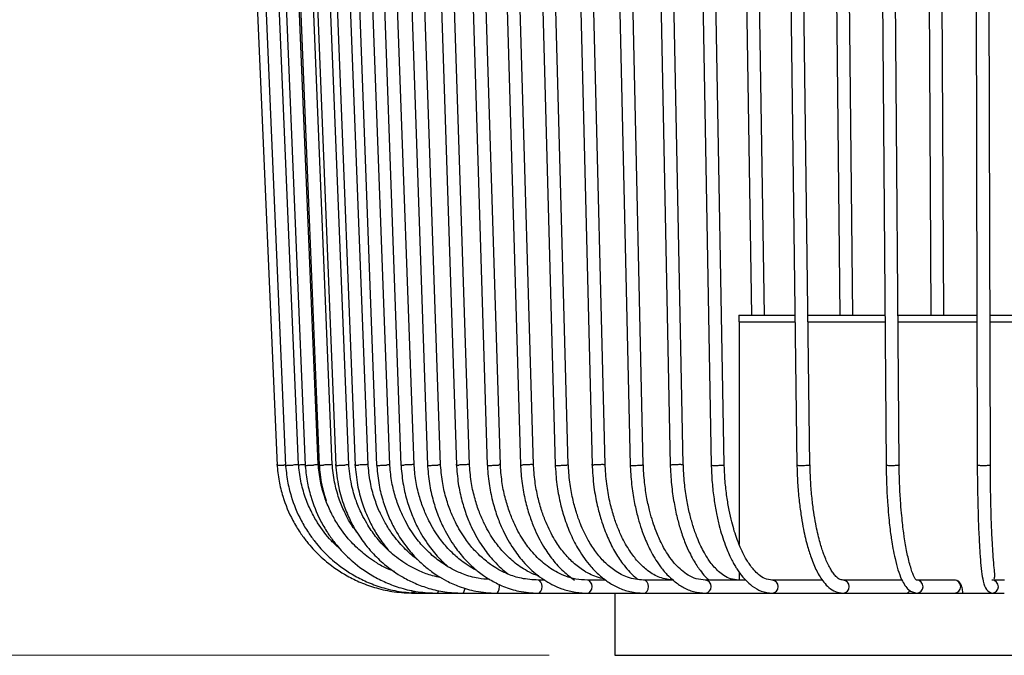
# Model space of a CAD drawing. Header units: millimetres. Extents: x 63 to 126, y 118 to 245.
# Tile 2 of 17: x 86 to 101, y 118 to 128. Entities that reach past the tile are written whole.
import ezdxf

# ---------------------------------------------------------------- set-up
doc = ezdxf.new("R2010")
doc.units = ezdxf.units.MM
doc.styles.add('SLDTEXTSTYLE0', font='TXT', dxfattribs={"width": 0.75})
doc.dimstyles.new('SLDDIMSTYLE0', dxfattribs={"dimtxt": 3.5, "dimasz": 3.302, "dimexe": 0, "dimexo": 0.0625, "dimgap": 0.875, "dimtad": 1, "dimdec": 0, "dimlfac": 10, "dimrnd": 1e-09, "dimzin": 12, "dimdsep": 46, "dimtxsty": 'SLDTEXTSTYLE0', "dimsah": 1, "dimcen": 0.09, "dimadec": 0, "dimazin": 3, "dimtfac": 1, "dimtdec": 0, "dimtofl": 0, "dimtmove": 0, "dimatfit": 3, "dimfxl": 0, "dimfrac": 2, "dimtolj": 1, "dimtzin": 12, "dimarcsym": 0})

# ---------------------------------------------------------------- blocks, each defined once
blk = doc.blocks.new('_D')
at = {"color": 7, "linetype": 'Continuous', "lineweight": 0}
for p, q in [((94.43, 174.985), (66.29, 174.985)), ((67.29, 174.985), (67.29, 117.985)), ((94.432, 117.985), (66.29, 117.985))]:
    blk.add_line(p, q, dxfattribs=at)
at = {"color": 7, "linetype": 'Continuous', "lineweight": 18}
for points in [[(67.29, 174.985), (66.782, 171.683), (67.798, 171.683)], [(67.29, 117.985), (67.798, 121.287), (66.782, 121.287)]]:
    blk.add_solid(points, dxfattribs=at)
at = {"color": 7, "linetype": 'Continuous', "lineweight": 18, "insert": (62.778, 146.365), "char_height": 3.5, "attachment_point": 1, "rotation": 90, "style": 'SLDTEXTSTYLE0'}
blk.add_mtext('570', dxfattribs=at)

msp = doc.modelspace()

# ---------------------------------------------------------------- linework, layer by layer
at = {"color": 7, "linetype": 'Continuous', "lineweight": 25}
for p, q in [((89.71, 133.89), (90.269, 120.889)), ((89.846, 133.89), (90.399, 120.89)), ((90.598, 120.901), (90.045, 133.901)), ((90.161, 133.89), (90.699, 120.89)), ((90.899, 120.901), (90.361, 133.901)), ((90.386, 133.89), (90.913, 120.89)), ((91.113, 120.9), (90.585, 133.9)), ((90.651, 133.89), (91.166, 120.89)), ((91.366, 120.9), (90.851, 133.9)), ((90.96, 133.89), (91.461, 120.89)), ((91.661, 120.9), (91.16, 133.9)), ((91.308, 133.89), (91.792, 120.89)), ((91.992, 120.9), (91.508, 133.9)), ((91.698, 133.89), (92.164, 120.89)), ((92.364, 120.9), (91.898, 133.9)), ((92.122, 133.891), (92.569, 120.891)), ((92.768, 120.9), (92.322, 133.9)), ((92.587, 133.891), (93.011, 120.891)), ((93.211, 120.899), (92.786, 133.899)), ((93.081, 133.891), (93.483, 120.891)), ((93.683, 120.899), (93.281, 133.899)), ((93.613, 133.891), (93.99, 120.891)), ((94.19, 120.899), (93.813, 133.899)), ((94.171, 133.892), (94.522, 120.892)), ((94.722, 120.899), (94.371, 133.899)), ((94.762, 133.892), (95.085, 120.892)), ((95.285, 120.898), (94.962, 133.898)), ((95.374, 133.892), (95.669, 120.892)), ((95.869, 120.898), (95.574, 133.898)), ((96.016, 133.892), (96.28, 120.892)), ((96.48, 120.898), (96.216, 133.898)), ((96.673, 133.893), (96.907, 120.893)), ((97.107, 120.897), (96.873, 133.897)), ((97.355, 133.893), (97.522, 123.185)), ((97.722, 123.185), (97.555, 133.897)), ((98.048, 133.893), (98.218, 120.893)), ((98.418, 120.897), (98.248, 133.897)), ((98.761, 133.894), (98.873, 123.185)), ((99.073, 123.185), (98.961, 133.896)), ((99.478, 133.894), (99.581, 120.894)), ((99.781, 120.896), (99.678, 133.896)), ((100.21, 133.894), (100.267, 123.185)), ((100.467, 123.185), (100.41, 133.896)), ((100.941, 133.895), (100.976, 120.895)), ((101.176, 120.895), (101.141, 133.895)), ((97.332, 123.185), (97.332, 123.085)), ((97.332, 123.185), (98.188, 123.185)), ((98.388, 123.185), (99.563, 123.185)), ((99.763, 123.185), (100.97, 123.185)), ((101.17, 123.185), (101.77, 123.185)), ((97.332, 123.085), (98.189, 123.085)), ((97.337, 123.085), (97.337, 119.678)), ((98.389, 123.085), (99.564, 123.085)), ((99.764, 123.085), (100.97, 123.085)), ((101.17, 123.085), (101.77, 123.085)), ((97.337, 119.253), (97.337, 119.135)), ((94.361, 119.135), (94.261, 119.135)), ((95.296, 119.135), (95.015, 119.135)), ((96.325, 119.135), (95.872, 119.135)), ((97.434, 119.135), (96.819, 119.135)), ((98.607, 119.135), (97.841, 119.135)), ((99.827, 119.135), (98.923, 119.135)), ((100.624, 119.135), (100.047, 119.135)), ((101.392, 119.135), (101.199, 119.135)), ((92.23, 118.947), (92.399, 118.935)), ((92.323, 118.954), (92.376, 118.95)), ((100.027, 118.924), (100.024, 118.945)), ((92.363, 118.935), (92.47, 118.935)), ((92.47, 118.935), (92.718, 118.935)), ((92.718, 118.935), (93.103, 118.935)), ((93.103, 118.935), (93.62, 118.935)), ((93.62, 118.935), (94.261, 118.935)), ((94.261, 118.935), (95.015, 118.935)), ((95.015, 118.935), (95.872, 118.935)), ((95.432, 118.935), (95.432, 117.985)), ((95.872, 118.935), (96.819, 118.935)), ((96.819, 118.935), (97.841, 118.935)), ((97.841, 118.935), (98.923, 118.935)), ((98.923, 118.935), (99.854, 118.935)), ((99.854, 118.935), (100.047, 118.935)), ((100.047, 118.935), (100.612, 118.935)), ((100.612, 118.935), (101.199, 118.935)), ((101.199, 118.935), (101.388, 118.935)), ((95.432, 117.985), (95.815, 117.985)), ((95.815, 117.985), (108.132, 117.985))]:
    msp.add_line(p, q, dxfattribs=at)
at = {"color": 7, "linetype": 'Continuous', "lineweight": 25, "flags": 128}
for points in [[(94.261, 118.935), (94.284, 118.942), (94.303, 118.964), (94.316, 118.996), (94.321, 119.035), (94.316, 119.073), (94.303, 119.105), (94.284, 119.127), (94.261, 119.135)], [(95.015, 118.935), (95.042, 118.942), (95.064, 118.964), (95.08, 118.996), (95.085, 119.035), (95.08, 119.073), (95.064, 119.105), (95.042, 119.127), (95.015, 119.135)], [(95.872, 118.935), (95.902, 118.942), (95.927, 118.964), (95.944, 118.996), (95.95, 119.035), (95.944, 119.073), (95.927, 119.105), (95.902, 119.127), (95.873, 119.135)], [(92.47, 118.935), (92.476, 118.942), (92.478, 118.951)], [(93.103, 118.935), (93.118, 118.942), (93.131, 118.964), (93.139, 118.996), (93.141, 119.012)], [(93.62, 118.935), (93.639, 118.942), (93.655, 118.964), (93.666, 118.996), (93.67, 119.035), (93.667, 119.071)]]:
    msp.add_lwpolyline(points, dxfattribs=at)
at = {"color": 7, "linetype": 'Continuous', "lineweight": 25}
for centre, radius, start, end in [((96.806, 119.035), 0.101, 277.4891, 82.3098), ((97.833, 119.035), 0.1, 274.4378, 85.2894), ((98.919, 119.035), 0.1, 272.2325, 87.3444), ((100.046, 119.035), 0.1, 270.7964, 88.669), ((100.622, 119.035), 0.1, 270.7918, 89.2082), ((101.199, 119.035), 0.1, 270.0883, 89.1128), ((92.095, 118.97), 0.27, 352.4583, 359.8841), ((92.687, 118.978), 0.0532, 305.8353, 357.0947), ((99.872, 119.029), 0.0945, 270.5621, 326.8283)]:
    msp.add_arc(centre, radius, start, end, dxfattribs=at)
for points, knots in [([(90.268, 120.907), (90.276, 120.821), (90.292, 120.655), (90.366, 120.362), (90.476, 120.097), (90.612, 119.872), (90.717, 119.729), (90.847, 119.577), (91.044, 119.389), (91.293, 119.219), (91.554, 119.092), (91.794, 119.008), (92.068, 118.947), (92.262, 118.939), (92.363, 118.935)], [0, 0, 0, 0, 0.082467, 0.157578, 0.284676, 0.352472, 0.406652, 0.451902, 0.542161, 0.663532, 0.735967, 0.816192, 0.904206, 1, 1, 1, 1]), ([(90.397, 120.907), (90.406, 120.821), (90.422, 120.655), (90.495, 120.363), (90.603, 120.097), (90.738, 119.872), (90.841, 119.729), (90.97, 119.577), (91.165, 119.389), (91.412, 119.219), (91.669, 119.092), (91.907, 119.008), (92.178, 118.947), (92.37, 118.939), (92.47, 118.935)], [0, 0, 0, 0, 0.082453, 0.15755, 0.284631, 0.35242, 0.406597, 0.451844, 0.542104, 0.663483, 0.735926, 0.816162, 0.904189, 1, 1, 1, 1]), ([(90.598, 120.901), (90.598, 120.901), (90.6, 120.901), (90.594, 120.9), (90.578, 120.899), (90.552, 120.897), (90.528, 120.896), (90.515, 120.895), (90.514, 120.895)], [0, 0, 0, 0, 0.000616, 0.2387, 0.476791, 0.714923, 0.972607, 1, 1, 1, 1]), ([(91.221, 119.622), (91.179, 119.66), (91.053, 119.774), (90.909, 119.97), (90.781, 120.197), (90.693, 120.41), (90.624, 120.654), (90.606, 120.83), (90.597, 120.921)], [0, 0, 0, 0, 0.113613, 0.348394, 0.488521, 0.643722, 0.813996, 1, 1, 1, 1]), ([(90.699, 120.9), (90.692, 120.9), (90.678, 120.899), (90.646, 120.897), (90.621, 120.896), (90.608, 120.895), (90.607, 120.895)], [0, 0, 0, 0, 0.266656, 0.600428, 0.961606, 1, 1, 1, 1]), ([(90.698, 120.908), (90.706, 120.821), (90.722, 120.655), (90.793, 120.363), (90.898, 120.098), (91.029, 119.873), (91.13, 119.73), (91.255, 119.578), (91.446, 119.39), (91.686, 119.22), (91.937, 119.092), (92.169, 119.008), (92.433, 118.947), (92.62, 118.939), (92.718, 118.935)], [0, 0, 0, 0, 0.082415, 0.157478, 0.284514, 0.352286, 0.406452, 0.451696, 0.541957, 0.663356, 0.73582, 0.816085, 0.904148, 1, 1, 1, 1]), ([(90.897, 120.9), (90.898, 120.9), (90.898, 120.9), (90.885, 120.899), (90.863, 120.897), (90.84, 120.896), (90.827, 120.895), (90.826, 120.895)], [0, 0, 0, 0, 0.166403, 0.427104, 0.68785, 0.970006, 1, 1, 1, 1]), ([(92.067, 119.268), (92.03, 119.28), (91.934, 119.312), (91.802, 119.39), (91.673, 119.475), (91.534, 119.585), (91.361, 119.753), (91.2, 119.968), (91.076, 120.197), (90.991, 120.41), (90.923, 120.654), (90.906, 120.83), (90.897, 120.921)], [0, 0, 0, 0, 0.055446, 0.144875, 0.216353, 0.276054, 0.395151, 0.555329, 0.650942, 0.756849, 0.873055, 1, 1, 1, 1]), ([(90.912, 120.908), (90.922, 120.801), (90.939, 120.612), (90.994, 120.432), (91.018, 120.353)], [0, 0, 0, 0, 0.562512, 1, 1, 1, 1]), ([(91.111, 120.9), (91.112, 120.901), (91.112, 120.901), (91.102, 120.901), (91.082, 120.9), (91.053, 120.899), (91.019, 120.897), (90.994, 120.896), (90.981, 120.895), (90.98, 120.895)], [0, 0, 0, 0, 0.0616105, 0.2421585, 0.4227001, 0.6032465, 0.7838234, 0.979228, 1, 1, 1, 1]), ([(91.49, 119.868), (91.473, 119.89), (91.397, 119.984), (91.304, 120.159), (91.208, 120.394), (91.139, 120.643), (91.121, 120.825), (91.111, 120.921)], [0, 0, 0, 0, 0.073441, 0.325425, 0.521535, 0.74612, 1, 1, 1, 1]), ([(91.165, 120.908), (91.177, 120.789), (91.199, 120.57), (91.284, 120.284), (91.376, 120.067), (91.465, 119.904), (91.545, 119.78), (91.627, 119.668), (91.744, 119.529), (91.929, 119.352), (92.153, 119.195), (92.385, 119.079), (92.598, 119.002), (92.841, 118.946), (93.013, 118.939), (93.103, 118.935)], [0, 0, 0, 0, 0.113212, 0.207712, 0.283188, 0.33961, 0.38597, 0.426699, 0.475269, 0.563271, 0.678301, 0.7473, 0.823918, 0.908156, 1, 1, 1, 1]), ([(91.365, 120.9), (91.365, 120.9), (91.367, 120.9), (91.358, 120.899), (91.339, 120.897), (91.318, 120.896), (91.306, 120.895), (91.305, 120.895)], [0, 0, 0, 0, 0.078366, 0.366601, 0.654884, 0.966838, 1, 1, 1, 1]), ([(92.778, 119.172), (92.733, 119.181), (92.622, 119.203), (92.458, 119.266), (92.251, 119.37), (92.05, 119.512), (91.885, 119.672), (91.78, 119.797), (91.706, 119.898), (91.633, 120.012), (91.554, 120.16), (91.471, 120.357), (91.395, 120.616), (91.375, 120.813), (91.364, 120.921)], [0, 0, 0, 0, 0.059162, 0.146878, 0.225809, 0.357177, 0.457538, 0.512758, 0.558837, 0.61267, 0.677475, 0.76357, 0.870954, 1, 1, 1, 1]), ([(91.46, 120.908), (91.47, 120.801), (91.489, 120.6), (91.563, 120.325), (91.651, 120.097), (91.753, 119.899), (91.857, 119.736), (91.934, 119.64), (91.967, 119.6)], [0, 0, 0, 0, 0.2214099, 0.4178821, 0.5887881, 0.7340883, 0.8879037, 1, 1, 1, 1]), ([(91.66, 120.9), (91.659, 120.9), (91.659, 120.901), (91.644, 120.901), (91.62, 120.9), (91.589, 120.899), (91.554, 120.897), (91.53, 120.896), (91.518, 120.895), (91.516, 120.895)], [0, 0, 0, 0, 0.128792, 0.296414, 0.46403, 0.631651, 0.7993, 0.980715, 1, 1, 1, 1]), ([(92.423, 119.445), (92.416, 119.45), (92.374, 119.478), (92.303, 119.539), (92.208, 119.628), (92.116, 119.73), (92.018, 119.856), (91.923, 120.005), (91.831, 120.185), (91.752, 120.391), (91.686, 120.64), (91.669, 120.823), (91.66, 120.921)], [0, 0, 0, 0, 0.015827, 0.092385, 0.170244, 0.251735, 0.338982, 0.453878, 0.562021, 0.688994, 0.834814, 1, 1, 1, 1]), ([(91.791, 120.908), (91.8, 120.812), (91.816, 120.627), (91.878, 120.369), (91.957, 120.143), (92.071, 119.901), (92.219, 119.668), (92.376, 119.488), (92.488, 119.382), (92.561, 119.32), (92.636, 119.262), (92.734, 119.195), (92.874, 119.112), (93.07, 119.026), (93.324, 118.951), (93.516, 118.941), (93.62, 118.935)], [0, 0, 0, 0, 0.091715, 0.176059, 0.25276, 0.321807, 0.436794, 0.524698, 0.561744, 0.594299, 0.622543, 0.660623, 0.717408, 0.792905, 0.887111, 1, 1, 1, 1]), ([(91.992, 120.9), (91.991, 120.9), (91.989, 120.899), (91.973, 120.897), (91.955, 120.896), (91.943, 120.895), (91.942, 120.895)], [0, 0, 0, 0, 0.292471, 0.614493, 0.962957, 1, 1, 1, 1]), ([(93.524, 119.144), (93.463, 119.148), (93.325, 119.157), (93.131, 119.217), (92.958, 119.294), (92.828, 119.372), (92.728, 119.443), (92.637, 119.517), (92.523, 119.623), (92.376, 119.793), (92.243, 120.004), (92.14, 120.224), (92.069, 120.429), (92.013, 120.664), (91.999, 120.832), (91.991, 120.92)], [0, 0, 0, 0, 0.077003, 0.175199, 0.253636, 0.312284, 0.360479, 0.402829, 0.453337, 0.544875, 0.664575, 0.736404, 0.816193, 0.903952, 1, 1, 1, 1]), ([(92.163, 120.909), (92.171, 120.812), (92.187, 120.628), (92.246, 120.37), (92.322, 120.145), (92.432, 119.902), (92.575, 119.669), (92.726, 119.49), (92.825, 119.391), (92.866, 119.356), (92.881, 119.343)], [0, 0, 0, 0, 0.157586, 0.302503, 0.4343, 0.552957, 0.750589, 0.901707, 0.965406, 1, 1, 1, 1]), ([(92.363, 120.9), (92.363, 120.9), (92.365, 120.9), (92.357, 120.901), (92.339, 120.901), (92.312, 120.9), (92.28, 120.899), (92.245, 120.897), (92.221, 120.896), (92.21, 120.895), (92.209, 120.895)], [0, 0, 0, 0, 0.024391, 0.181822, 0.339241, 0.496655, 0.654072, 0.811517, 0.981889, 1, 1, 1, 1]), ([(93.325, 119.283), (93.31, 119.29), (93.253, 119.316), (93.168, 119.371), (93.072, 119.441), (92.984, 119.516), (92.876, 119.622), (92.734, 119.792), (92.606, 120.003), (92.507, 120.223), (92.438, 120.428), (92.384, 120.663), (92.37, 120.832), (92.363, 120.92)], [0, 0, 0, 0, 0.027459, 0.103824, 0.16659, 0.221752, 0.287546, 0.406807, 0.562789, 0.656404, 0.760403, 0.874802, 1, 1, 1, 1]), ([(92.568, 120.909), (92.576, 120.809), (92.591, 120.618), (92.652, 120.354), (92.727, 120.126), (92.834, 119.887), (92.969, 119.661), (93.11, 119.487), (93.212, 119.382), (93.28, 119.319), (93.35, 119.261), (93.439, 119.195), (93.566, 119.115), (93.746, 119.028), (93.983, 118.952), (94.163, 118.941), (94.261, 118.935)], [0, 0, 0, 0, 0.095208, 0.181894, 0.259803, 0.328921, 0.440625, 0.52526, 0.562118, 0.59536, 0.624983, 0.660517, 0.715709, 0.79069, 0.885464, 1, 1, 1, 1]), ([(92.767, 120.9), (92.767, 120.899), (92.768, 120.899), (92.756, 120.897), (92.74, 120.896), (92.73, 120.895), (92.729, 120.895)], [0, 0, 0, 0, 0.198095, 0.563071, 0.958016, 1, 1, 1, 1]), ([(94.261, 119.135), (94.175, 119.14), (94.018, 119.15), (93.812, 119.217), (93.656, 119.294), (93.54, 119.368), (93.45, 119.437), (93.366, 119.511), (93.263, 119.615), (93.131, 119.779), (93.009, 119.984), (92.913, 120.202), (92.844, 120.41), (92.789, 120.652), (92.775, 120.828), (92.767, 120.92)], [0, 0, 0, 0, 0.114144, 0.208498, 0.283038, 0.337721, 0.382193, 0.424175, 0.472543, 0.557239, 0.669259, 0.738579, 0.816755, 0.9038, 1, 1, 1, 1]), ([(93.01, 120.909), (93.018, 120.809), (93.033, 120.619), (93.09, 120.355), (93.162, 120.127), (93.263, 119.889), (93.393, 119.661), (93.539, 119.472), (93.661, 119.346), (93.743, 119.271), (93.792, 119.235), (93.806, 119.225)], [0, 0, 0, 0, 0.146287, 0.279469, 0.399175, 0.505379, 0.677044, 0.811102, 0.893652, 0.970853, 1, 1, 1, 1]), ([(93.21, 120.899), (93.21, 120.9), (93.21, 120.9), (93.199, 120.901), (93.178, 120.901), (93.148, 120.9), (93.115, 120.899), (93.08, 120.897), (93.057, 120.896), (93.047, 120.895), (93.046, 120.895)], [0, 0, 0, 0, 0.078119, 0.22688, 0.37563, 0.524375, 0.673123, 0.821897, 0.982886, 1, 1, 1, 1]), ([(94.273, 119.198), (94.26, 119.201), (94.199, 119.218), (94.103, 119.267), (93.987, 119.337), (93.889, 119.411), (93.796, 119.494), (93.688, 119.606), (93.558, 119.775), (93.441, 119.982), (93.349, 120.2), (93.283, 120.409), (93.231, 120.652), (93.217, 120.827), (93.21, 120.92)], [0, 0, 0, 0, 0.021722, 0.106822, 0.174002, 0.237809, 0.298122, 0.362618, 0.467457, 0.602173, 0.685549, 0.779583, 0.884291, 1, 1, 1, 1]), ([(93.482, 120.909), (93.489, 120.81), (93.503, 120.62), (93.558, 120.356), (93.625, 120.129), (93.721, 119.891), (93.844, 119.661), (93.986, 119.468), (94.11, 119.333), (94.224, 119.23), (94.344, 119.141), (94.478, 119.063), (94.631, 118.997), (94.813, 118.946), (94.945, 118.938), (95.015, 118.935)], [0, 0, 0, 0, 0.095067, 0.181612, 0.259403, 0.328424, 0.44, 0.529277, 0.587377, 0.644442, 0.70513, 0.762534, 0.830819, 0.909983, 1, 1, 1, 1]), ([(93.682, 120.899), (93.682, 120.899), (93.684, 120.899), (93.676, 120.897), (93.663, 120.896), (93.653, 120.895), (93.653, 120.895)], [0, 0, 0, 0, 0.074383, 0.495665, 0.951539, 1, 1, 1, 1]), ([(95.015, 119.135), (94.956, 119.138), (94.844, 119.144), (94.69, 119.189), (94.562, 119.245), (94.448, 119.313), (94.346, 119.389), (94.247, 119.479), (94.138, 119.598), (94.012, 119.772), (93.9, 119.98), (93.813, 120.199), (93.751, 120.408), (93.701, 120.651), (93.689, 120.827), (93.682, 120.919)], [0, 0, 0, 0, 0.089308, 0.167805, 0.235492, 0.292356, 0.35252, 0.409444, 0.467459, 0.556754, 0.668868, 0.738262, 0.816533, 0.903692, 1, 1, 1, 1]), ([(93.989, 120.91), (93.996, 120.81), (94.009, 120.621), (94.06, 120.358), (94.123, 120.131), (94.213, 119.893), (94.329, 119.662), (94.482, 119.442), (94.641, 119.265), (94.76, 119.177), (94.819, 119.135)], [0, 0, 0, 0, 0.133296, 0.254632, 0.3637, 0.460478, 0.616938, 0.7447, 0.8754, 1, 1, 1, 1]), ([(94.189, 120.899), (94.188, 120.899), (94.187, 120.9), (94.171, 120.901), (94.146, 120.901), (94.115, 120.9), (94.081, 120.899), (94.047, 120.897), (94.026, 120.896), (94.017, 120.895), (94.016, 120.895)], [0, 0, 0, 0, 0.123468, 0.264912, 0.406344, 0.547772, 0.689203, 0.830658, 0.983728, 1, 1, 1, 1]), ([(95.275, 119.151), (95.234, 119.161), (95.119, 119.188), (94.951, 119.275), (94.779, 119.413), (94.635, 119.57), (94.5, 119.768), (94.394, 119.978), (94.312, 120.197), (94.254, 120.406), (94.207, 120.65), (94.195, 120.827), (94.189, 120.919)], [0, 0, 0, 0, 0.072216, 0.206399, 0.313209, 0.414898, 0.514585, 0.637353, 0.71335, 0.799071, 0.894532, 1, 1, 1, 1]), ([(94.521, 120.91), (94.528, 120.805), (94.541, 120.607), (94.591, 120.337), (94.661, 120.079), (94.755, 119.832), (94.863, 119.623), (94.968, 119.464), (95.073, 119.331), (95.193, 119.21), (95.333, 119.101), (95.489, 119.014), (95.672, 118.948), (95.803, 118.939), (95.872, 118.935)], [0, 0, 0, 0, 0.100499, 0.189754, 0.267562, 0.367566, 0.462128, 0.522828, 0.584205, 0.661111, 0.73062, 0.810284, 0.900096, 1, 1, 1, 1]), ([(94.721, 120.899), (94.72, 120.898), (94.719, 120.897), (94.709, 120.896), (94.7, 120.895), (94.7, 120.895)], [0, 0, 0, 0, 0.404501, 0.94278, 1, 1, 1, 1]), ([(95.872, 119.135), (95.79, 119.143), (95.64, 119.159), (95.441, 119.266), (95.278, 119.402), (95.141, 119.561), (95.016, 119.756), (94.918, 119.962), (94.841, 120.178), (94.785, 120.39), (94.739, 120.64), (94.727, 120.823), (94.721, 120.919)], [0, 0, 0, 0, 0.146304, 0.267252, 0.367456, 0.462269, 0.552822, 0.661549, 0.731008, 0.810522, 0.900108, 1, 1, 1, 1]), ([(95.084, 120.91), (95.092, 120.792), (95.106, 120.576), (95.159, 120.293), (95.216, 120.078), (95.271, 119.918), (95.321, 119.795), (95.373, 119.683), (95.446, 119.544), (95.564, 119.367), (95.685, 119.226), (95.768, 119.162), (95.783, 119.151)], [0, 0, 0, 0, 0.160821, 0.294851, 0.40175, 0.481433, 0.546649, 0.604691, 0.673805, 0.799065, 0.963066, 1, 1, 1, 1]), ([(95.284, 120.898), (95.284, 120.899), (95.286, 120.899), (95.277, 120.9), (95.258, 120.901), (95.23, 120.901), (95.198, 120.9), (95.164, 120.899), (95.131, 120.897), (95.112, 120.896), (95.104, 120.895), (95.104, 120.895)], [0, 0, 0, 0, 0.030724, 0.165412, 0.300087, 0.434752, 0.569412, 0.704075, 0.838761, 0.984507, 1, 1, 1, 1]), ([(96.338, 119.135), (96.265, 119.143), (96.129, 119.158), (95.949, 119.263), (95.801, 119.396), (95.694, 119.531), (95.613, 119.657), (95.544, 119.786), (95.475, 119.94), (95.409, 120.13), (95.351, 120.351), (95.303, 120.617), (95.291, 120.814), (95.284, 120.918)], [0, 0, 0, 0, 0.142298, 0.263943, 0.366401, 0.456473, 0.510051, 0.56528, 0.641146, 0.712357, 0.79585, 0.891655, 1, 1, 1, 1]), ([(95.668, 120.911), (95.674, 120.806), (95.685, 120.611), (95.726, 120.347), (95.774, 120.133), (95.826, 119.955), (95.876, 119.814), (95.928, 119.692), (95.981, 119.581), (96.045, 119.466), (96.127, 119.342), (96.227, 119.221), (96.346, 119.11), (96.482, 119.018), (96.643, 118.949), (96.758, 118.94), (96.819, 118.935)], [0, 0, 0, 0, 0.100417, 0.187636, 0.26146, 0.321852, 0.381418, 0.423754, 0.470083, 0.521981, 0.580568, 0.656043, 0.725485, 0.805977, 0.89751, 1, 1, 1, 1]), ([(95.867, 120.898), (95.868, 120.898), (95.869, 120.897), (95.861, 120.896), (95.854, 120.895), (95.854, 120.895)], [0, 0, 0, 0, 0.271761, 0.930025, 1, 1, 1, 1]), ([(96.819, 119.135), (96.772, 119.139), (96.683, 119.147), (96.561, 119.203), (96.457, 119.278), (96.363, 119.369), (96.282, 119.47), (96.21, 119.58), (96.154, 119.682), (96.107, 119.782), (96.06, 119.894), (96.013, 120.026), (95.965, 120.193), (95.921, 120.392), (95.883, 120.638), (95.873, 120.82), (95.868, 120.918)], [0, 0, 0, 0, 0.101468, 0.192083, 0.271879, 0.340814, 0.415642, 0.473986, 0.525908, 0.572108, 0.614801, 0.675612, 0.736704, 0.811084, 0.89878, 1, 1, 1, 1]), ([(96.28, 120.911), (96.285, 120.805), (96.295, 120.604), (96.335, 120.329), (96.383, 120.096), (96.441, 119.888), (96.504, 119.711), (96.57, 119.563), (96.63, 119.45), (96.685, 119.36), (96.745, 119.274), (96.807, 119.197), (96.855, 119.152), (96.874, 119.135)], [0, 0, 0, 0, 0.141942, 0.269537, 0.382553, 0.480956, 0.589338, 0.675012, 0.748649, 0.81099, 0.865606, 0.946095, 1, 1, 1, 1]), ([(96.479, 120.898), (96.479, 120.898), (96.479, 120.899), (96.466, 120.9), (96.444, 120.901), (96.414, 120.901), (96.38, 120.9), (96.347, 120.899), (96.316, 120.897), (96.299, 120.896), (96.293, 120.895), (96.292, 120.895)], [0, 0, 0, 0, 0.078397, 0.20646, 0.334512, 0.462553, 0.59059, 0.71863, 0.846692, 0.985269, 1, 1, 1, 1]), ([(97.324, 119.135), (97.284, 119.139), (97.208, 119.146), (97.107, 119.198), (97.025, 119.261), (96.955, 119.332), (96.9, 119.401), (96.848, 119.476), (96.799, 119.556), (96.746, 119.659), (96.686, 119.796), (96.629, 119.96), (96.575, 120.154), (96.53, 120.371), (96.494, 120.63), (96.485, 120.818), (96.48, 120.918)], [0, 0, 0, 0, 0.099841, 0.1859965, 0.2584757, 0.3171895, 0.3738019, 0.4129519, 0.4583199, 0.5116604, 0.5737975, 0.6524666, 0.7236343, 0.8052391, 0.8973003, 1, 1, 1, 1]), ([(96.907, 120.911), (96.911, 120.817), (96.918, 120.635), (96.948, 120.382), (96.985, 120.16), (97.039, 119.922), (97.11, 119.692), (97.186, 119.513), (97.24, 119.407), (97.275, 119.345), (97.312, 119.286), (97.362, 119.215), (97.437, 119.126), (97.543, 119.032), (97.682, 118.952), (97.785, 118.941), (97.841, 118.935)], [0, 0, 0, 0, 0.091258, 0.175074, 0.251313, 0.319964, 0.434343, 0.521864, 0.558728, 0.591092, 0.619228, 0.657739, 0.714965, 0.791068, 0.886115, 1, 1, 1, 1]), ([(97.107, 120.897), (97.107, 120.897), (97.109, 120.897), (97.104, 120.896), (97.098, 120.895), (97.098, 120.895)], [0, 0, 0, 0, 0.063409, 0.910005, 1, 1, 1, 1]), ([(97.841, 119.135), (97.802, 119.14), (97.731, 119.149), (97.638, 119.21), (97.566, 119.28), (97.511, 119.35), (97.465, 119.418), (97.421, 119.492), (97.367, 119.598), (97.295, 119.77), (97.23, 119.984), (97.18, 120.208), (97.145, 120.417), (97.117, 120.656), (97.11, 120.828), (97.106, 120.917)], [0, 0, 0, 0, 0.1123859, 0.2061262, 0.2811795, 0.3373226, 0.3833103, 0.4242495, 0.4730022, 0.5613205, 0.6768119, 0.7460771, 0.822999, 0.9075898, 1, 1, 1, 1]), ([(98.217, 120.912), (98.22, 120.814), (98.226, 120.628), (98.249, 120.369), (98.277, 120.146), (98.316, 119.912), (98.367, 119.688), (98.426, 119.501), (98.476, 119.371), (98.521, 119.273), (98.57, 119.184), (98.633, 119.094), (98.712, 119.013), (98.812, 118.948), (98.884, 118.939), (98.923, 118.935)], [0, 0, 0, 0, 0.094826, 0.181001, 0.258428, 0.327095, 0.438012, 0.52562, 0.580839, 0.633594, 0.690225, 0.747378, 0.818069, 0.902334, 1, 1, 1, 1]), ([(98.923, 119.135), (98.903, 119.138), (98.865, 119.144), (98.817, 119.186), (98.775, 119.238), (98.735, 119.298), (98.696, 119.37), (98.657, 119.456), (98.613, 119.572), (98.559, 119.746), (98.511, 119.958), (98.474, 120.181), (98.447, 120.394), (98.426, 120.643), (98.42, 120.822), (98.417, 120.917)], [0, 0, 0, 0, 0.09476, 0.176782, 0.246032, 0.302285, 0.358292, 0.411404, 0.467039, 0.555423, 0.667991, 0.737634, 0.816162, 0.90358, 1, 1, 1, 1]), ([(99.581, 120.913), (99.583, 120.806), (99.587, 120.608), (99.601, 120.345), (99.618, 120.14), (99.634, 119.979), (99.649, 119.856), (99.666, 119.737), (99.688, 119.605), (99.72, 119.448), (99.762, 119.287), (99.826, 119.116), (99.922, 118.967), (100.006, 118.945), (100.047, 118.935)], [0, 0, 0, 0, 0.104454, 0.192797, 0.264945, 0.320869, 0.370155, 0.408944, 0.464286, 0.536572, 0.625478, 0.719254, 0.859909, 1, 1, 1, 1]), ([(100.047, 119.135), (100.039, 119.14), (100.021, 119.152), (99.987, 119.237), (99.951, 119.35), (99.916, 119.481), (99.886, 119.631), (99.862, 119.781), (99.846, 119.893), (99.832, 120.014), (99.816, 120.172), (99.8, 120.371), (99.786, 120.623), (99.783, 120.813), (99.781, 120.916)], [0, 0, 0, 0, 0.136285, 0.275533, 0.346468, 0.416863, 0.531244, 0.585864, 0.623997, 0.676079, 0.733465, 0.806564, 0.895382, 1, 1, 1, 1]), ([(100.976, 120.914), (100.976, 120.825), (100.977, 120.652), (100.983, 120.337), (100.992, 120.003), (101.007, 119.688), (101.022, 119.452), (101.04, 119.262), (101.063, 119.108), (101.117, 118.966), (101.17, 118.945), (101.199, 118.935)], [0, 0, 0, 0, 0.08757, 0.169691, 0.317292, 0.4431, 0.550406, 0.653826, 0.755804, 0.869099, 1, 1, 1, 1]), ([(101.235, 119.153), (101.24, 119.168), (101.249, 119.196), (101.234, 119.317), (101.221, 119.484), (101.205, 119.719), (101.191, 120.028), (101.182, 120.354), (101.177, 120.66), (101.176, 120.828), (101.176, 120.915)], [0, 0, 0, 0, 0.127104, 0.244906, 0.364795, 0.489251, 0.635143, 0.805254, 0.899569, 1, 1, 1, 1]), ([(90.27, 120.89), (90.27, 120.89), (90.27, 120.889), (90.281, 120.89), (90.302, 120.891), (90.333, 120.893), (90.357, 120.894), (90.371, 120.895), (90.372, 120.895)], [0, 0, 0, 0, 0.115877, 0.326504, 0.537136, 0.747802, 0.975767, 1, 1, 1, 1]), ([(90.399, 120.897), (90.391, 120.896), (90.382, 120.896), (90.373, 120.895), (90.372, 120.895)], [0, 0, 0, 0, 0.85948, 1, 1, 1, 1]), ([(90.399, 120.89), (90.4, 120.89), (90.401, 120.889), (90.417, 120.89), (90.442, 120.891), (90.474, 120.893), (90.499, 120.894), (90.512, 120.895), (90.514, 120.895)], [0, 0, 0, 0, 0.179037, 0.374616, 0.570201, 0.765818, 0.977498, 1, 1, 1, 1]), ([(90.7, 120.89), (90.7, 120.89), (90.698, 120.889), (90.707, 120.889), (90.726, 120.89), (90.753, 120.891), (90.787, 120.893), (90.812, 120.894), (90.825, 120.895), (90.826, 120.895)], [0, 0, 0, 0, 0.050914, 0.23352, 0.41612, 0.598725, 0.78136, 0.978991, 1, 1, 1, 1]), ([(90.915, 120.89), (90.914, 120.89), (90.913, 120.89), (90.924, 120.891), (90.945, 120.893), (90.966, 120.894), (90.979, 120.895), (90.98, 120.895)], [0, 0, 0, 0, 0.14671, 0.413571, 0.680476, 0.969297, 1, 1, 1, 1]), ([(91.167, 120.89), (91.167, 120.89), (91.167, 120.889), (91.18, 120.889), (91.202, 120.89), (91.232, 120.891), (91.266, 120.893), (91.291, 120.894), (91.304, 120.895), (91.305, 120.895)], [0, 0, 0, 0, 0.110434, 0.281589, 0.452737, 0.623891, 0.795071, 0.980309, 1, 1, 1, 1]), ([(91.462, 120.89), (91.462, 120.89), (91.46, 120.89), (91.467, 120.891), (91.484, 120.893), (91.503, 120.894), (91.515, 120.895), (91.516, 120.895)], [0, 0, 0, 0, 0.036905, 0.338107, 0.639358, 0.965347, 1, 1, 1, 1]), ([(91.792, 120.89), (91.792, 120.89), (91.791, 120.89), (91.797, 120.889), (91.813, 120.889), (91.839, 120.89), (91.87, 120.891), (91.905, 120.893), (91.929, 120.894), (91.941, 120.895), (91.942, 120.895)], [0, 0, 0, 0, 0.00152, 0.162642, 0.323752, 0.484856, 0.645964, 0.807098, 0.981464, 1, 1, 1, 1]), ([(92.165, 120.89), (92.165, 120.891), (92.166, 120.891), (92.18, 120.893), (92.197, 120.894), (92.208, 120.895), (92.209, 120.895)], [0, 0, 0, 0, 0.246293, 0.589332, 0.96054, 1, 1, 1, 1]), ([(92.57, 120.891), (92.57, 120.891), (92.568, 120.89), (92.578, 120.889), (92.598, 120.889), (92.626, 120.89), (92.659, 120.891), (92.694, 120.893), (92.717, 120.894), (92.728, 120.895), (92.729, 120.895)], [0, 0, 0, 0, 0.056919, 0.209101, 0.361272, 0.513437, 0.665607, 0.817801, 0.982493, 1, 1, 1, 1]), ([(93.013, 120.891), (93.012, 120.891), (93.011, 120.892), (93.021, 120.893), (93.035, 120.894), (93.045, 120.895), (93.046, 120.895)], [0, 0, 0, 0, 0.135926, 0.529197, 0.954761, 1, 1, 1, 1]), ([(93.484, 120.891), (93.484, 120.891), (93.485, 120.89), (93.498, 120.889), (93.522, 120.889), (93.552, 120.89), (93.586, 120.891), (93.62, 120.893), (93.642, 120.894), (93.652, 120.895), (93.653, 120.895)], [0, 0, 0, 0, 0.106749, 0.25089, 0.395021, 0.539146, 0.683275, 0.827428, 0.983418, 1, 1, 1, 1]), ([(93.99, 120.891), (93.99, 120.891), (93.988, 120.892), (93.995, 120.893), (94.006, 120.894), (94.015, 120.895), (94.016, 120.895)], [0, 0, 0, 0, 0.004611, 0.457648, 0.947886, 1, 1, 1, 1]), ([(94.522, 120.892), (94.522, 120.892), (94.52, 120.891), (94.528, 120.89), (94.544, 120.889), (94.571, 120.889), (94.603, 120.89), (94.637, 120.891), (94.67, 120.893), (94.69, 120.894), (94.699, 120.895), (94.7, 120.895)], [0, 0, 0, 0, 0.014262, 0.151237, 0.288199, 0.425151, 0.562099, 0.69905, 0.836023, 0.984244, 1, 1, 1, 1]), ([(95.087, 120.892), (95.086, 120.892), (95.086, 120.893), (95.095, 120.894), (95.103, 120.895), (95.104, 120.895)], [0, 0, 0, 0, 0.339387, 0.936523, 1, 1, 1, 1]), ([(95.67, 120.892), (95.67, 120.892), (95.669, 120.891), (95.68, 120.89), (95.7, 120.889), (95.729, 120.889), (95.762, 120.89), (95.797, 120.891), (95.828, 120.893), (95.846, 120.894), (95.853, 120.895), (95.854, 120.895)], [0, 0, 0, 0, 0.061301, 0.191739, 0.322166, 0.452582, 0.582995, 0.713411, 0.843848, 0.984996, 1, 1, 1, 1]), ([(96.281, 120.893), (96.281, 120.893), (96.28, 120.893), (96.286, 120.894), (96.292, 120.895), (96.292, 120.895)], [0, 0, 0, 0, 0.16574, 0.919837, 1, 1, 1, 1]), ([(96.908, 120.893), (96.908, 120.892), (96.909, 120.891), (96.924, 120.89), (96.948, 120.889), (96.979, 120.889), (97.013, 120.89), (97.047, 120.891), (97.076, 120.893), (97.092, 120.894), (97.097, 120.895), (97.098, 120.895)], [0, 0, 0, 0, 0.1041135, 0.2286025, 0.3530807, 0.4775494, 0.602014, 0.7264817, 0.8509696, 0.9856799, 1, 1, 1, 1]), ([(98.219, 120.893), (98.218, 120.893), (98.217, 120.893), (98.225, 120.891), (98.243, 120.89), (98.27, 120.889), (98.302, 120.889), (98.336, 120.89), (98.369, 120.891), (98.396, 120.893), (98.408, 120.894), (98.413, 120.895), (98.413, 120.895)], [0, 0, 0, 0, 0.0238084, 0.1429115, 0.2620093, 0.3810968, 0.5001751, 0.6192495, 0.7383269, 0.8574236, 0.9863001, 1, 1, 1, 1]), ([(98.416, 120.897), (98.416, 120.896), (98.416, 120.896), (98.413, 120.895), (98.413, 120.895)], [0, 0, 0, 0, 0.874243, 1, 1, 1, 1]), ([(99.582, 120.894), (99.582, 120.894), (99.582, 120.893), (99.593, 120.891), (99.615, 120.89), (99.644, 120.889), (99.678, 120.889), (99.712, 120.89), (99.742, 120.891), (99.766, 120.893), (99.776, 120.894), (99.779, 120.895), (99.779, 120.895)], [0, 0, 0, 0, 0.064657, 0.178776, 0.29289, 0.406994, 0.52109, 0.635182, 0.749276, 0.86339, 0.986873, 1, 1, 1, 1]), ([(99.779, 120.896), (99.78, 120.896), (99.781, 120.896), (99.779, 120.895), (99.779, 120.895)], [0, 0, 0, 0, 0.790034, 1, 1, 1, 1]), ([(100.976, 120.895), (100.976, 120.895), (100.975, 120.894), (100.979, 120.893), (100.995, 120.891), (101.02, 120.89), (101.051, 120.889), (101.085, 120.889), (101.118, 120.89), (101.147, 120.891), (101.167, 120.893), (101.175, 120.894), (101.176, 120.895), (101.176, 120.895)], [0, 0, 0, 0, 0.012353, 0.119751, 0.227148, 0.334541, 0.441924, 0.549299, 0.656671, 0.764045, 0.871436, 0.987647, 1, 1, 1, 1]), ([(100.755, 118.935), (100.754, 118.943), (100.752, 118.981), (100.742, 119.025), (100.727, 119.07), (100.702, 119.105), (100.665, 119.13), (100.638, 119.133), (100.624, 119.135)], [0, 0, 0, 0, 0.086393, 0.372887, 0.559957, 0.729432, 0.86167, 1, 1, 1, 1])]:
    msp.add_open_spline(points, degree=3, knots=knots, dxfattribs=at)

# ---------------------------------------------------------------- dimensions: what is measured, and where the dimension line sits
at = {"color": 7, "linetype": 'Continuous', "lineweight": 18}
dim = msp.add_linear_dim(base=(67.29, 117.985), p1=(95.43, 174.985), p2=(95.432, 117.985), angle=90, dimstyle='SLDDIMSTYLE0', dxfattribs=at)
dim.commit()
dim.dimension.update_dxf_attribs({"geometry": '_D', "text_midpoint": (67.29, 150.244), "dimtype": 160})

doc.saveas('drawing.dxf')
